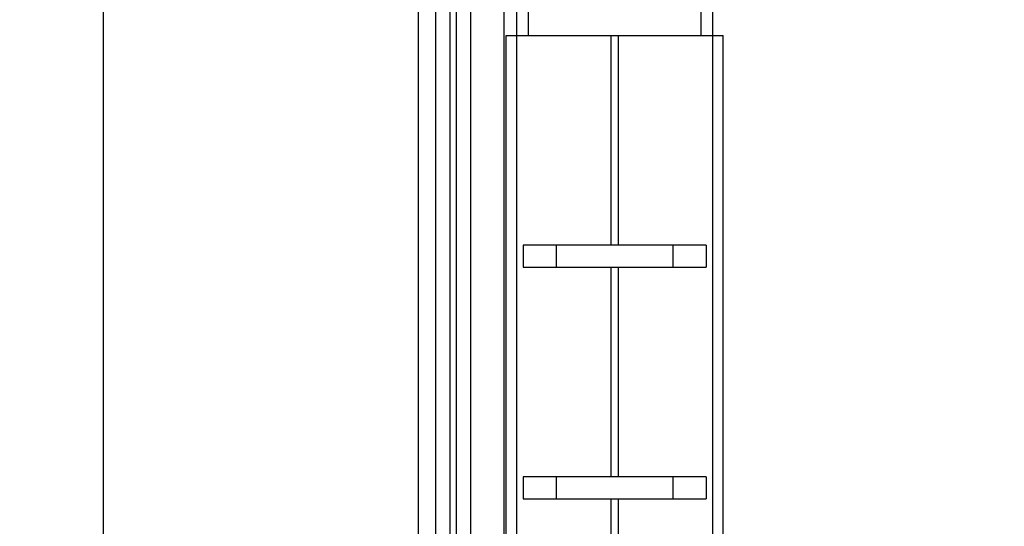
# Model space of a CAD drawing. Header units: inches. Extents: x 0.2 to 16.8, y 0.2 to 10.8.
# Tile 20 of 23: x 8.76 to 9.614, y 7.361 to 7.801. Entities that reach past the tile are written whole.
import ezdxf

# ---------------------------------------------------------------- set-up
doc = ezdxf.new("R2010")
doc.units = ezdxf.units.IN
doc.header["$LTSCALE"] = 0.935
doc.header["$MEASUREMENT"] = 0
doc.layers.get('0').update_dxf_attribs({"linetype": 'CONTINUOUS'})
doc.layers.add('DIMENSIONS', color=7, linetype='CONTINUOUS')
doc.styles.get("Standard").update_dxf_attribs({"font": 'txt', "width": 0.8})
doc.dimstyles.new('DIMSTYLE_3', dxfattribs={"dimtxt": 0.125, "dimasz": 0.18, "dimexe": 0.18, "dimexo": 0.0625, "dimgap": 0.09, "dimtad": 0, "dimtih": 1, "dimtoh": 1, "dimdec": 3, "dimzin": 4, "dimdsep": 46, "dimtxsty": 'STANDARD', "dimblk": '_FILLED', "dimblk1": '_FILLED', "dimblk2": '_FILLED', "dimcen": 0.09, "dimadec": 0, "dimazin": 0, "dimtp": 0.01, "dimtm": 0.01, "dimtfac": 1, "dimtdec": 3, "dimtofl": 0, "dimtmove": 0, "dimatfit": 3, "dimldrblk": '_FILLED', "dimfxl": 1, "dimtolj": 1, "dimtzin": 4, "dimarcsym": 0})
doc.dimstyles.new('DIMSTYLE_4', dxfattribs={"dimtxt": 0.125, "dimasz": 0.18, "dimexe": 0.18, "dimexo": 0.0625, "dimgap": 0.09, "dimtad": 0, "dimtih": 1, "dimtoh": 1, "dimdec": 3, "dimzin": 4, "dimdsep": 46, "dimtxsty": 'STANDARD', "dimblk": '_FILLED', "dimblk1": '_FILLED', "dimblk2": '_FILLED', "dimcen": 0.09, "dimadec": 0, "dimazin": 0, "dimtp": 0.01, "dimtm": 0.01, "dimtfac": 1, "dimtdec": 3, "dimtofl": 0, "dimtmove": 0, "dimatfit": 3, "dimldrblk": '_FILLED', "dimfxl": 1, "dimtolj": 1, "dimtzin": 4, "dimarcsym": 0})

# ---------------------------------------------------------------- blocks, each defined once
blk = doc.blocks.new('_FILLED')
at = {"color": 0, "linetype": 'BYBLOCK'}
blk.add_solid([(0, 0), (-1, 0.1736), (-1, -0.1736)], dxfattribs=at)
blk = doc.blocks.new('*D12')
at = {"layer": 'DIMENSIONS', "color": 2, "linetype": 'CONTINUOUS'}
for p, q in [((9.24305, 8.22701), (10.8898, 8.22701)), ((10.7648, 8.22701), (10.7648, 5.81956)), ((10.7648, 3.1621), (10.7648, 5.56956)), ((9.28185, 3.1621), (10.8898, 3.1621))]:
    blk.add_line(p, q, dxfattribs=at)
at = {"layer": 'DIMENSIONS', "color": 2, "linetype": 'CONTINUOUS', "xscale": 0.18, "yscale": 0.18, "zscale": 0.18}
for p, rotation in [((10.7648, 8.22701), 90), ((10.7648, 3.1621), 270)]:
    blk.add_blockref('_FILLED', p, dxfattribs=dict(at, rotation=rotation))
at = {"layer": 'DIMENSIONS', "color": 2, "linetype": 'CONTINUOUS', "insert": (10.7648, 5.75706), "char_height": 0.125, "width": 1.425, "attachment_point": 2, "line_spacing_factor": 0.9}
blk.add_mtext('5.065{\\Ftxt.shx;\\W1.000000;\\H0.125000; }[128.65]', dxfattribs=at)
blk = doc.blocks.new('*D15')
at = {"layer": 'DIMENSIONS', "color": 2, "linetype": 'CONTINUOUS'}
blk.add_line((8.83297, 7.30535), (8.83297, 8.66451), dxfattribs=at)
at = {"layer": 'DIMENSIONS', "color": 2, "linetype": 'CONTINUOUS', "insert": (8.77047, 8.72701), "char_height": 0.125, "width": 1.425, "attachment_point": 1, "rotation": 90, "line_spacing_factor": 0.9}
blk.add_mtext('5X .388{\\Ftxt.shx;\\W1.000000;\\H0.125000; }[9.87]', dxfattribs=at)

msp = doc.modelspace()

# ---------------------------------------------------------------- linework, layer by layer
at = {"color": 7, "linetype": 'CONTINUOUS'}
for p, q in [((9.12135, 3.78401), (9.12135, 8.22701)), ((9.15135, 8.22701), (9.15135, 3.78401)), ((9.10635, 4.10701), (9.10635, 8.21701)), ((9.19135, 7.87701), (9.19135, 7.78701)), ((9.36135, 7.87701), (9.36135, 7.78701)), ((9.18235, 3.78701), (9.18235, 7.78701)), ((9.18235, 7.78701), (9.37035, 7.78701)), ((9.37035, 3.78701), (9.37035, 7.78701)), ((9.1971, 7.60506), (9.1971, 7.58606)), ((9.3556, 7.60506), (9.1971, 7.60506)), ((9.2258, 7.58606), (9.2258, 7.60506)), ((9.3269, 7.60506), (9.3269, 7.58606)), ((9.3556, 7.60506), (9.3556, 7.58606)), ((9.1971, 7.58606), (9.3556, 7.58606)), ((9.1971, 7.40411), (9.1971, 7.38511)), ((9.3556, 7.40411), (9.1971, 7.40411)), ((9.2258, 7.38511), (9.2258, 7.40411)), ((9.3269, 7.40411), (9.3269, 7.38511)), ((9.3556, 7.40411), (9.3556, 7.38511)), ((9.1971, 7.38511), (9.3556, 7.38511))]:
    msp.add_line(p, q, dxfattribs=at)
at = {"color": 9, "linetype": 'CONTINUOUS'}
for p, q in [((9.13335, 8.22701), (9.13335, 3.78401)), ((9.13935, 3.78401), (9.13935, 8.22701)), ((9.20135, 7.87701), (9.20135, 7.78701)), ((9.35135, 7.78701), (9.35135, 7.87701)), ((9.18055, 3.78401), (9.18055, 7.81651)), ((9.19131, 7.78701), (9.19131, 3.78701)), ((9.27322, 7.60506), (9.27322, 7.78701)), ((9.27949, 7.78701), (9.27949, 7.60506)), ((9.3614, 3.78701), (9.3614, 7.78701)), ((9.27322, 7.40411), (9.27322, 7.58606)), ((9.27949, 7.58606), (9.27949, 7.40411)), ((9.27322, 7.20316), (9.27322, 7.38511)), ((9.27949, 7.38511), (9.27949, 7.20316))]:
    msp.add_line(p, q, dxfattribs=at)

# ---------------------------------------------------------------- dimensions: what is measured, and where the dimension line sits
at = {"layer": 'DIMENSIONS', "color": 2, "linetype": 'CONTINUOUS'}
dim = msp.add_ordinate_dim(feature_location=(8.83297, 7.30535), offset=(0, 1.35917), dtype=1, origin=(9.22135, 7.24285), text='5X <>', dimstyle='DIMSTYLE_3', dxfattribs=at)
dim.commit()
dim.dimension.update_dxf_attribs({"geometry": '*D15', "text_midpoint": (8.83297, 9.43951)})
dim = msp.add_linear_dim(base=(10.7648, 3.1621), p1=(9.24305, 8.22701), p2=(9.28185, 3.1621), angle=270, dimstyle='DIMSTYLE_4', dxfattribs=at)
dim.commit()
dim.dimension.update_dxf_attribs({"geometry": '*D12', "text_midpoint": (10.6148, 5.69456), "dimtype": 160})

doc.saveas('drawing.dxf')
